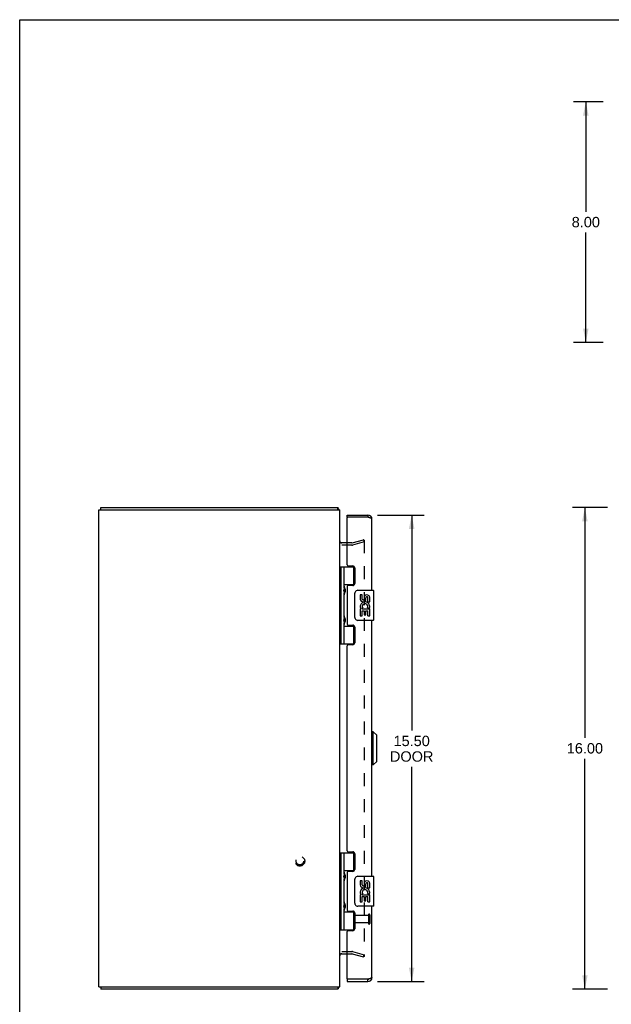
# Model space of a CAD drawing. Header units: inches. Extents: x 0 to 78.2, y 0 to 50.6.
# Tile 2 of 4: x 0 to 19.7, y 17.9 to 50.6. Entities that reach past the tile are written whole.
import ezdxf

# ---------------------------------------------------------------- set-up
doc = ezdxf.new("R2010")
doc.units = ezdxf.units.IN
doc.header["$LTSCALE"] = 4.298851
doc.header["$MEASUREMENT"] = 0
doc.linetypes.add('HIDDEN', pattern=[0.2, 0.1, -0.1])
doc.layers.get('0').update_dxf_attribs({"linetype": 'CONTINUOUS'})
for name, color, linetype in [('DEFAULT_2', 8, 'HIDDEN'), ('DIMENSIONS', 7, 'CONTINUOUS'), ('DOOR_ASSEMBLY', 7, 'CONTINUOUS')]:
    doc.layers.add(name, color=color, linetype=linetype)
doc.styles.get("Standard").update_dxf_attribs({"font": 'arial.ttf'})
doc.dimstyles.new('DIMSTYLE_1', dxfattribs={"dimtxt": 0.344828, "dimasz": 0.45977, "dimexe": 0.09, "dimexo": 0.07, "dimgap": 0.0375, "dimtad": 0, "dimtih": 1, "dimtoh": 1, "dimzin": 4, "dimdsep": 46, "dimtxsty": 'Standard', "dimblk": '_FILLED', "dimblk1": '_FILLED', "dimblk2": '_FILLED', "dimcen": 0.09, "dimazin": 1, "dimtfac": 1, "dimtdec": 3, "dimtofl": 0, "dimtmove": 0, "dimatfit": 3, "dimldrblk": '_FILLED', "dimfxl": 0, "dimtolj": 1, "dimtzin": 4, "dimarcsym": 0})

# ---------------------------------------------------------------- blocks, each defined once
blk = doc.blocks.new('_FILLED')
at = {"color": 0, "linetype": 'ByBlock'}
blk.add_solid([(0, 0), (-1, 0.2), (-1, -0.2)], dxfattribs=at)
blk = doc.blocks.new('*D2')
at = {"layer": 'DIMENSIONS', "color": 2, "linetype": 'Continuous'}
for p, q in [((19.535, 34.367), (18.368, 34.367)), ((18.782, 34.367), (18.782, 26.711)), ((18.782, 18.367), (18.782, 26.022)), ((19.535, 18.367), (18.368, 18.367))]:
    blk.add_line(p, q, dxfattribs=at)
at = {"layer": 'DIMENSIONS', "color": 2, "linetype": 'Continuous', "xscale": 0.4597701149, "yscale": 0.4597701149, "zscale": 0.4597701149}
for p, rotation in [((18.782, 34.367), 90), ((18.782, 18.367), 270)]:
    blk.add_blockref('_FILLED', p, dxfattribs=dict(at, rotation=rotation))
at = {"layer": 'DIMENSIONS', "color": 2, "linetype": 'Continuous', "insert": (18.782, 26.539), "char_height": 0.3448, "width": 1.20497, "attachment_point": 2, "line_spacing_factor": 0.9}
blk.add_mtext('16.00', dxfattribs=at)
blk = doc.blocks.new('*D3')
at = {"layer": 'DIMENSIONS', "color": 2, "linetype": 'Continuous'}
for p, q in [((19.392, 47.85), (18.399, 47.85)), ((18.813, 47.85), (18.813, 44.194)), ((18.813, 39.85), (18.813, 43.505)), ((19.392, 39.85), (18.399, 39.85))]:
    blk.add_line(p, q, dxfattribs=at)
at = {"layer": 'DIMENSIONS', "color": 2, "linetype": 'Continuous', "xscale": 0.4597701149, "yscale": 0.4597701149, "zscale": 0.4597701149}
for p, rotation in [((18.813, 47.85), 90), ((18.813, 39.85), 270)]:
    blk.add_blockref('_FILLED', p, dxfattribs=dict(at, rotation=rotation))
at = {"layer": 'DIMENSIONS', "color": 2, "linetype": 'Continuous', "insert": (18.813, 44.022), "char_height": 0.3448, "width": 0.93706, "attachment_point": 2, "line_spacing_factor": 0.9}
blk.add_mtext('8.00', dxfattribs=at)
blk = doc.blocks.new('*D4')
at = {"layer": 'DIMENSIONS', "color": 2, "linetype": 'Continuous'}
for p, q in [((11.894, 34.117), (13.44, 34.117)), ((13.026, 34.117), (13.026, 26.956)), ((13.026, 18.617), (13.026, 25.749)), ((11.894, 18.617), (13.44, 18.617))]:
    blk.add_line(p, q, dxfattribs=at)
at = {"layer": 'DIMENSIONS', "color": 2, "linetype": 'Continuous', "xscale": 0.4597701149, "yscale": 0.4597701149, "zscale": 0.4597701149}
for p, rotation in [((13.026, 34.117), 90), ((13.026, 18.617), 270)]:
    blk.add_blockref('_FILLED', p, dxfattribs=dict(at, rotation=rotation))
at = {"layer": 'DIMENSIONS', "color": 2, "linetype": 'Continuous', "insert": (13.026, 26.784), "char_height": 0.3448, "width": 1.4434, "attachment_point": 2, "line_spacing_factor": 0.9}
blk.add_mtext('15.50\\PDOOR', dxfattribs=at)

msp = doc.modelspace()

# ---------------------------------------------------------------- linework, layer by layer
at = {"color": 7, "linetype": 'Continuous'}
for p, q in [((0, 0), (0, 50.575)), ((0, 50.575), (78.161, 50.575)), ((2.697, 34.292), (2.697, 34.367)), ((10.571, 34.292), (10.571, 34.367)), ((10.592, 34.323), (10.571, 34.302)), ((2.697, 18.442), (2.697, 18.367)), ((10.571, 18.442), (10.571, 18.367)), ((10.592, 18.41), (10.571, 18.431))]:
    msp.add_line(p, q, dxfattribs=at)
at = {"color": 3, "linetype": 'Continuous'}
for p, q in [((2.697, 34.367), (10.571, 34.367)), ((10.583, 34.344), (10.581, 34.35)), ((2.634, 18.442), (2.634, 34.292)), ((2.634, 34.292), (10.634, 34.292)), ((10.634, 18.442), (10.634, 34.292)), ((10.645, 33.209), (10.643, 33.207)), ((10.882, 33.192), (10.65, 33.192)), ((10.645, 19.524), (10.643, 19.527)), ((10.65, 19.542), (10.882, 19.542)), ((2.634, 18.442), (10.634, 18.442)), ((10.571, 18.367), (2.697, 18.367))]:
    msp.add_line(p, q, dxfattribs=at)
for points in [[(10.581, 34.35), (10.581, 34.352), (10.58, 34.354), (10.58, 34.356), (10.579, 34.358), (10.579, 34.359), (10.578, 34.361), (10.577, 34.362), (10.577, 34.363), (10.576, 34.364), (10.576, 34.365), (10.575, 34.365), (10.574, 34.366), (10.574, 34.366), (10.573, 34.366), (10.572, 34.367), (10.571, 34.367)], [(10.592, 34.323), (10.591, 34.325), (10.591, 34.326), (10.59, 34.327), (10.589, 34.329), (10.588, 34.331), (10.587, 34.333), (10.586, 34.335), (10.585, 34.337), (10.585, 34.339), (10.584, 34.342), (10.583, 34.344)], [(10.643, 33.207), (10.64, 33.209), (10.639, 33.21), (10.638, 33.211), (10.637, 33.212), (10.637, 33.214), (10.636, 33.215), (10.635, 33.216), (10.635, 33.217), (10.634, 33.218), (10.634, 33.219), (10.634, 33.22)], [(10.65, 33.192), (10.65, 33.192), (10.65, 33.193), (10.65, 33.194), (10.65, 33.195), (10.65, 33.197), (10.649, 33.198), (10.649, 33.199), (10.648, 33.2), (10.648, 33.202), (10.647, 33.203), (10.646, 33.204), (10.645, 33.205), (10.644, 33.206), (10.643, 33.207)], [(10.65, 33.218), (10.65, 33.217), (10.65, 33.217), (10.65, 33.217), (10.65, 33.216), (10.65, 33.216), (10.649, 33.215), (10.649, 33.214), (10.649, 33.214), (10.648, 33.213), (10.647, 33.212), (10.647, 33.211), (10.646, 33.21), (10.645, 33.209)], [(10.64, 19.524), (10.639, 19.523), (10.638, 19.522), (10.637, 19.521), (10.637, 19.52), (10.636, 19.519), (10.635, 19.518), (10.635, 19.517), (10.634, 19.516), (10.634, 19.515), (10.634, 19.514)], [(10.65, 19.542), (10.65, 19.541), (10.65, 19.54), (10.65, 19.539), (10.65, 19.538), (10.65, 19.537), (10.649, 19.535), (10.649, 19.534), (10.648, 19.533), (10.648, 19.532), (10.647, 19.53), (10.646, 19.529), (10.645, 19.528), (10.644, 19.527), (10.643, 19.526), (10.64, 19.524)], [(10.65, 19.515), (10.65, 19.516), (10.65, 19.516), (10.65, 19.517), (10.65, 19.517), (10.65, 19.518), (10.649, 19.518), (10.649, 19.519), (10.649, 19.52), (10.648, 19.52), (10.647, 19.521), (10.647, 19.522), (10.646, 19.523), (10.645, 19.524)], [(10.582, 18.385), (10.581, 18.383), (10.581, 18.381), (10.58, 18.379), (10.58, 18.377), (10.579, 18.376), (10.579, 18.374), (10.578, 18.373), (10.577, 18.371), (10.577, 18.37), (10.576, 18.369), (10.576, 18.369), (10.575, 18.368), (10.574, 18.368), (10.574, 18.367), (10.573, 18.367), (10.572, 18.367), (10.571, 18.367)], [(10.592, 18.41), (10.591, 18.409), (10.591, 18.407), (10.59, 18.406), (10.589, 18.404), (10.588, 18.402), (10.587, 18.4), (10.586, 18.398), (10.585, 18.396), (10.585, 18.394), (10.584, 18.392), (10.583, 18.389), (10.582, 18.385)]]:
    msp.add_lwpolyline(points, dxfattribs=at)
for centre, radius, start, end in [((10.489, 34.222), 0.145, 28.8736, 44.6014), ((10.704, 33.262), 0.07, 180, 270), ((10.704, 19.472), 0.07, 90, 180), ((10.489, 18.512), 0.145, 315.3986, 331.1264)]:
    msp.add_arc(centre, radius, start, end, dxfattribs=at)
at = {"layer": 'DEFAULT_2', "color": 8, "linetype": 'HIDDEN'}
for p, q in [((11.033, 33.117), (10.704, 33.117)), ((11.033, 33.192), (10.882, 33.192)), ((11.043, 33.193), (11.427, 33.296)), ((11.447, 33.224), (11.062, 33.121)), ((11.427, 33.296), (11.447, 33.224)), ((11.447, 33.275), (11.447, 19.458)), ((10.704, 19.617), (11.033, 19.617)), ((10.882, 19.542), (11.033, 19.542)), ((11.043, 19.54), (11.427, 19.437)), ((11.062, 19.613), (11.447, 19.51)), ((11.427, 19.437), (11.447, 19.51))]:
    msp.add_line(p, q, dxfattribs=at)
for points in [[(11.432, 33.29), (11.431, 33.29), (11.43, 33.29), (11.429, 33.29)], [(11.436, 33.29), (11.435, 33.29), (11.434, 33.29), (11.433, 33.29), (11.432, 33.29)], [(11.436, 33.29), (11.438, 33.289), (11.439, 33.289), (11.44, 33.288), (11.441, 33.287), (11.442, 33.286), (11.443, 33.285), (11.444, 33.284), (11.445, 33.283), (11.445, 33.282), (11.446, 33.281), (11.446, 33.28), (11.446, 33.278), (11.447, 33.277), (11.447, 33.275)], [(11.432, 19.443), (11.431, 19.443), (11.43, 19.443), (11.429, 19.443)], [(11.447, 19.458), (11.447, 19.456), (11.446, 19.455), (11.446, 19.454), (11.446, 19.452), (11.445, 19.451), (11.445, 19.45), (11.444, 19.449), (11.443, 19.448), (11.442, 19.447), (11.441, 19.446), (11.44, 19.445), (11.439, 19.444), (11.438, 19.444), (11.436, 19.443), (11.435, 19.443), (11.434, 19.443), (11.433, 19.443), (11.432, 19.443)]]:
    msp.add_lwpolyline(points, dxfattribs=at)
for radius in [0.164, 0.124]:
    msp.add_circle((9.309, 22.617), radius, dxfattribs=at)
for centre, radius, start, end in [((11.033, 33.232), 0.04, 270, 285), ((11.033, 33.232), 0.115, 270, 285), ((11.033, 19.502), 0.115, 75, 90), ((11.033, 19.502), 0.04, 75, 90)]:
    msp.add_arc(centre, radius, start, end, dxfattribs=at)
at = {"layer": 'DOOR_ASSEMBLY', "color": 7, "linetype": 'Continuous'}
for p, q in [((10.882, 34.042), (10.882, 34.117)), ((10.897, 34.042), (10.882, 34.042)), ((11.572, 34.117), (11.572, 34.042)), ((10.639, 29.837), (10.639, 32.396)), ((10.639, 32.396), (11.123, 32.396)), ((10.679, 29.837), (10.679, 32.396)), ((10.777, 31.699), (10.777, 32.396)), ((11.092, 32.396), (11.092, 31.806)), ((10.634, 31.738), (10.639, 31.739)), ((10.777, 31.806), (11.124, 31.806)), ((11.066, 31.797), (11.066, 31.774)), ((11.066, 31.797), (11.117, 31.797)), ((10.634, 31.48), (10.639, 31.479)), ((10.777, 30.715), (10.777, 31.518)), ((10.789, 31.509), (10.787, 31.506)), ((10.789, 31.706), (10.791, 31.703)), ((10.79, 31.513), (10.789, 31.509)), ((10.791, 31.516), (10.79, 31.513)), ((10.791, 31.703), (10.792, 31.699)), ((10.793, 31.52), (10.791, 31.516)), ((10.792, 31.699), (10.794, 31.695)), ((10.793, 31.679), (10.793, 31.68)), ((10.793, 31.679), (10.793, 31.539)), ((10.793, 31.538), (10.793, 31.539)), ((10.793, 31.538), (10.793, 31.538)), ((10.795, 31.526), (10.793, 31.52)), ((10.794, 31.695), (10.799, 31.681)), ((10.798, 31.534), (10.795, 31.526)), ((10.801, 31.54), (10.798, 31.534)), ((10.799, 31.681), (10.801, 31.677)), ((10.801, 31.677), (10.803, 31.673)), ((10.803, 31.544), (10.801, 31.54)), ((10.804, 31.549), (10.803, 31.544)), ((11.142, 30.717), (11.142, 31.517)), ((11.242, 31.617), (11.752, 31.617)), ((11.318, 31.462), (11.318, 31.326)), ((11.38, 31.462), (11.318, 31.462)), ((11.38, 31.326), (11.38, 31.462)), ((11.767, 30.632), (11.767, 31.602)), ((11.446, 31.389), (11.446, 31.32)), ((11.506, 31.326), (11.506, 31.368)), ((11.569, 31.232), (11.569, 31.368)), ((11.569, 31.232), (11.63, 31.232)), ((11.63, 31.232), (11.63, 31.389)), ((11.63, 31.048), (11.63, 31.101)), ((10.634, 30.754), (10.639, 30.754)), ((11.318, 31.001), (11.318, 30.771)), ((11.336, 31.001), (11.318, 31.001)), ((11.318, 30.771), (11.38, 30.771)), ((11.37, 31.001), (11.398, 31.02)), ((11.37, 31.001), (11.63, 31.001)), ((11.38, 30.771), (11.38, 30.938)), ((11.38, 30.938), (11.446, 30.938)), ((11.446, 30.938), (11.446, 30.802)), ((11.446, 30.802), (11.506, 30.802)), ((11.506, 30.802), (11.506, 30.938)), ((11.506, 30.938), (11.569, 30.938)), ((11.561, 31.037), (11.619, 31.012)), ((11.569, 30.771), (11.569, 30.938)), ((11.569, 30.771), (11.63, 30.771)), ((11.63, 30.771), (11.63, 31.001)), ((10.634, 30.495), (10.639, 30.494)), ((10.777, 29.837), (10.777, 30.534)), ((10.777, 30.428), (11.124, 30.428)), ((10.789, 30.525), (10.787, 30.522)), ((10.789, 30.722), (10.791, 30.719)), ((10.79, 30.529), (10.789, 30.525)), ((10.791, 30.532), (10.79, 30.529)), ((10.791, 30.719), (10.792, 30.715)), ((10.793, 30.536), (10.791, 30.532)), ((10.792, 30.715), (10.794, 30.711)), ((10.793, 30.695), (10.793, 30.696)), ((10.793, 30.695), (10.793, 30.555)), ((10.793, 30.555), (10.793, 30.554)), ((10.793, 30.554), (10.793, 30.553)), ((10.795, 30.542), (10.793, 30.536)), ((10.794, 30.711), (10.799, 30.697)), ((10.798, 30.55), (10.795, 30.542)), ((10.801, 30.556), (10.798, 30.55)), ((10.799, 30.697), (10.801, 30.693)), ((10.801, 30.693), (10.803, 30.689)), ((10.803, 30.56), (10.801, 30.556)), ((10.804, 30.564), (10.803, 30.56)), ((11.066, 30.459), (11.066, 30.437)), ((11.117, 30.437), (11.066, 30.437)), ((11.092, 30.428), (11.092, 29.837)), ((11.752, 30.617), (11.242, 30.617)), ((10.639, 29.837), (11.123, 29.837)), ((11.747, 26.917), (11.707, 26.917)), ((11.865, 26.799), (11.747, 26.917)), ((11.747, 25.815), (11.747, 26.917)), ((11.865, 25.933), (11.865, 26.799)), ((11.865, 25.933), (11.747, 25.815)), ((11.747, 25.815), (11.707, 25.815)), ((10.639, 22.896), (11.123, 22.896)), ((10.639, 20.337), (10.639, 22.896)), ((10.679, 20.337), (10.679, 22.896)), ((10.777, 22.199), (10.777, 22.896)), ((11.092, 22.896), (11.092, 22.306)), ((10.777, 22.306), (11.124, 22.306)), ((11.066, 22.297), (11.117, 22.297)), ((11.066, 22.297), (11.066, 22.274)), ((10.634, 22.238), (10.639, 22.239)), ((10.634, 21.98), (10.639, 21.979)), ((10.777, 21.215), (10.777, 22.018)), ((10.789, 22.009), (10.787, 22.006)), ((10.789, 22.206), (10.791, 22.203)), ((10.79, 22.013), (10.789, 22.009)), ((10.791, 22.016), (10.79, 22.013)), ((10.791, 22.203), (10.792, 22.199)), ((10.793, 22.02), (10.791, 22.016)), ((10.792, 22.199), (10.794, 22.195)), ((10.793, 22.18), (10.793, 22.179)), ((10.793, 22.179), (10.793, 22.039)), ((10.793, 22.039), (10.793, 22.038)), ((10.793, 22.038), (10.793, 22.038)), ((10.795, 22.026), (10.793, 22.02)), ((10.794, 22.195), (10.8, 22.179)), ((10.798, 22.034), (10.795, 22.026)), ((10.801, 22.04), (10.798, 22.034)), ((10.8, 22.179), (10.802, 22.175)), ((10.803, 22.044), (10.801, 22.04)), ((10.804, 22.049), (10.803, 22.044)), ((11.142, 21.217), (11.142, 22.017)), ((11.242, 22.117), (11.752, 22.117)), ((11.38, 21.962), (11.318, 21.962)), ((11.318, 21.962), (11.318, 21.826)), ((11.38, 21.826), (11.38, 21.962)), ((11.767, 21.132), (11.767, 22.102)), ((11.446, 21.889), (11.446, 21.82)), ((11.506, 21.826), (11.506, 21.868)), ((11.569, 21.732), (11.569, 21.868)), ((11.569, 21.732), (11.63, 21.732)), ((11.63, 21.732), (11.63, 21.889)), ((11.63, 21.548), (11.63, 21.601)), ((11.336, 21.501), (11.318, 21.501)), ((11.318, 21.501), (11.318, 21.271)), ((11.318, 21.271), (11.38, 21.271)), ((11.37, 21.501), (11.398, 21.52)), ((11.37, 21.501), (11.63, 21.501)), ((11.38, 21.438), (11.446, 21.438)), ((11.38, 21.271), (11.38, 21.438)), ((11.446, 21.438), (11.446, 21.302)), ((11.446, 21.302), (11.506, 21.302)), ((11.506, 21.438), (11.569, 21.438)), ((11.506, 21.302), (11.506, 21.438)), ((11.561, 21.537), (11.619, 21.512)), ((11.569, 21.271), (11.569, 21.438)), ((11.569, 21.271), (11.63, 21.271)), ((11.63, 21.271), (11.63, 21.501)), ((10.634, 21.254), (10.639, 21.254)), ((10.634, 20.995), (10.639, 20.994)), ((10.777, 20.337), (10.777, 21.034)), ((10.789, 21.025), (10.787, 21.022)), ((10.789, 21.222), (10.791, 21.219)), ((10.79, 21.029), (10.789, 21.025)), ((10.791, 21.032), (10.79, 21.029)), ((10.791, 21.219), (10.792, 21.215)), ((10.793, 21.036), (10.791, 21.032)), ((10.792, 21.215), (10.794, 21.211)), ((10.793, 21.196), (10.793, 21.195)), ((10.793, 21.195), (10.793, 21.055)), ((10.793, 21.055), (10.793, 21.054)), ((10.793, 21.053), (10.793, 21.054)), ((10.795, 21.042), (10.793, 21.036)), ((10.794, 21.211), (10.8, 21.195)), ((10.798, 21.05), (10.795, 21.042)), ((10.801, 21.056), (10.798, 21.05)), ((10.8, 21.195), (10.802, 21.191)), ((10.803, 21.06), (10.801, 21.056)), ((10.804, 21.064), (10.803, 21.06)), ((11.066, 20.959), (11.066, 20.937)), ((11.752, 21.117), (11.242, 21.117)), ((10.777, 20.928), (11.124, 20.928)), ((11.117, 20.937), (11.066, 20.937)), ((11.092, 20.928), (11.092, 20.337)), ((10.639, 20.337), (11.123, 20.337)), ((10.882, 18.692), (10.897, 18.692)), ((10.882, 18.692), (10.882, 18.617)), ((11.572, 18.617), (11.572, 18.692))]:
    msp.add_line(p, q, dxfattribs=at)
at = {"layer": 'DOOR_ASSEMBLY', "color": 3, "linetype": 'Continuous'}
for p, q in [((10.882, 34.117), (11.572, 34.117)), ((10.882, 32.458), (10.882, 34.027)), ((11.572, 34.042), (10.897, 34.042)), ((11.707, 31.617), (11.707, 33.982)), ((10.913, 32.427), (11.069, 32.427)), ((11.132, 32.364), (11.132, 31.837)), ((10.882, 31.743), (10.882, 30.49)), ((11.069, 31.774), (10.913, 31.774)), ((10.913, 30.459), (11.069, 30.459)), ((11.707, 22.117), (11.707, 30.617)), ((11.132, 30.396), (11.132, 29.869)), ((10.882, 22.958), (10.882, 29.775)), ((11.069, 29.806), (10.913, 29.806)), ((10.913, 22.927), (11.069, 22.927)), ((11.132, 22.864), (11.132, 22.337)), ((11.069, 22.274), (10.913, 22.274)), ((10.882, 22.243), (10.882, 20.99)), ((10.913, 20.959), (11.069, 20.959)), ((11.707, 18.752), (11.707, 21.117)), ((11.132, 20.896), (11.132, 20.369)), ((11.069, 20.306), (10.913, 20.306)), ((10.882, 18.707), (10.882, 20.275)), ((11.572, 18.692), (10.897, 18.692)), ((11.586, 18.696), (11.572, 18.692)), ((10.882, 18.617), (11.572, 18.617))]:
    msp.add_line(p, q, dxfattribs=at)
at = {"layer": 'DOOR_ASSEMBLY', "color": 8, "linetype": 'HIDDEN'}
for p, q in [((11.589, 20.816), (11.142, 20.816)), ((11.589, 20.834), (11.589, 20.55)), ((11.632, 20.834), (11.632, 20.55)), ((11.589, 20.568), (11.142, 20.568))]:
    msp.add_line(p, q, dxfattribs=at)
at = {"layer": 'DOOR_ASSEMBLY', "color": 3, "linetype": 'Continuous'}
for points in [[(11.707, 33.982), (11.707, 33.984), (11.706, 33.986), (11.706, 33.988), (11.704, 33.99), (11.703, 33.992), (11.701, 33.994), (11.698, 33.996), (11.696, 33.998), (11.693, 34), (11.689, 34.002), (11.685, 34.004), (11.681, 34.006), (11.677, 34.008), (11.673, 34.01), (11.668, 34.012), (11.663, 34.014), (11.657, 34.016), (11.652, 34.018), (11.646, 34.02), (11.64, 34.022), (11.634, 34.024), (11.627, 34.026), (11.621, 34.028), (11.614, 34.03), (11.607, 34.032), (11.6, 34.034), (11.593, 34.036), (11.586, 34.038), (11.572, 34.042)], [(11.707, 18.752), (11.707, 18.75), (11.706, 18.748), (11.706, 18.746), (11.704, 18.744), (11.703, 18.742), (11.701, 18.74), (11.698, 18.738), (11.696, 18.736), (11.693, 18.734), (11.689, 18.732), (11.685, 18.73), (11.681, 18.728), (11.677, 18.726), (11.673, 18.724), (11.668, 18.722), (11.663, 18.72), (11.657, 18.718), (11.652, 18.716), (11.646, 18.714), (11.64, 18.712), (11.634, 18.71), (11.627, 18.708), (11.621, 18.706), (11.614, 18.704), (11.607, 18.702), (11.6, 18.7), (11.593, 18.698), (11.586, 18.696)]]:
    msp.add_lwpolyline(points, dxfattribs=at)
at = {"layer": 'DOOR_ASSEMBLY', "color": 7, "linetype": 'Continuous'}
for points in [[(10.777, 31.754), (10.777, 31.753), (10.777, 31.753), (10.777, 31.752), (10.777, 31.751), (10.777, 31.75), (10.777, 31.749), (10.778, 31.748), (10.778, 31.747), (10.778, 31.745), (10.778, 31.744), (10.778, 31.743), (10.778, 31.742), (10.778, 31.741), (10.779, 31.74), (10.779, 31.739), (10.779, 31.737), (10.78, 31.736), (10.78, 31.735), (10.78, 31.734), (10.78, 31.732), (10.781, 31.731), (10.781, 31.73), (10.782, 31.728), (10.782, 31.727), (10.782, 31.726), (10.783, 31.724), (10.783, 31.723), (10.784, 31.721), (10.784, 31.72), (10.785, 31.718), (10.785, 31.717), (10.786, 31.715), (10.787, 31.713), (10.787, 31.712), (10.788, 31.71), (10.789, 31.706)], [(10.787, 31.506), (10.787, 31.504), (10.786, 31.503), (10.785, 31.501), (10.785, 31.499), (10.784, 31.498), (10.784, 31.496), (10.783, 31.495), (10.783, 31.493), (10.782, 31.492), (10.782, 31.49), (10.782, 31.489), (10.781, 31.488), (10.781, 31.486), (10.78, 31.485), (10.78, 31.484), (10.78, 31.482), (10.78, 31.481), (10.779, 31.48), (10.779, 31.479), (10.779, 31.478), (10.778, 31.476), (10.778, 31.475), (10.778, 31.474), (10.778, 31.473), (10.778, 31.472), (10.778, 31.471), (10.778, 31.47), (10.777, 31.469), (10.777, 31.468), (10.777, 31.467), (10.777, 31.466), (10.777, 31.465), (10.777, 31.464), (10.777, 31.463)], [(10.803, 31.673), (10.804, 31.669), (10.805, 31.667), (10.806, 31.665), (10.807, 31.663), (10.807, 31.661), (10.808, 31.659), (10.809, 31.657), (10.81, 31.655), (10.81, 31.653), (10.811, 31.651), (10.811, 31.649), (10.812, 31.647), (10.813, 31.645), (10.813, 31.644), (10.814, 31.642), (10.814, 31.64), (10.814, 31.639), (10.815, 31.637), (10.815, 31.636), (10.816, 31.634), (10.816, 31.633), (10.816, 31.631), (10.817, 31.63), (10.817, 31.628), (10.817, 31.627), (10.817, 31.625), (10.817, 31.624), (10.818, 31.623), (10.818, 31.621), (10.818, 31.62), (10.818, 31.619), (10.818, 31.618), (10.818, 31.616), (10.818, 31.615), (10.819, 31.614), (10.819, 31.612), (10.819, 31.611), (10.819, 31.61), (10.819, 31.609), (10.819, 31.607), (10.819, 31.606), (10.819, 31.605), (10.819, 31.604), (10.818, 31.602), (10.818, 31.601), (10.818, 31.6), (10.818, 31.599), (10.818, 31.597), (10.818, 31.596), (10.818, 31.595), (10.817, 31.593), (10.817, 31.592), (10.817, 31.591), (10.817, 31.589), (10.817, 31.588), (10.816, 31.586), (10.816, 31.585), (10.816, 31.583), (10.815, 31.582), (10.815, 31.58), (10.814, 31.579), (10.814, 31.577), (10.814, 31.575), (10.813, 31.574), (10.813, 31.572), (10.812, 31.57), (10.811, 31.568), (10.811, 31.567), (10.81, 31.565), (10.81, 31.563), (10.809, 31.561), (10.808, 31.559), (10.807, 31.557), (10.807, 31.555), (10.806, 31.553), (10.805, 31.551), (10.804, 31.549)], [(11.142, 31.517), (11.143, 31.523), (11.143, 31.529), (11.144, 31.535), (11.145, 31.541), (11.147, 31.547), (11.149, 31.553)], [(10.777, 30.77), (10.777, 30.769), (10.777, 30.768), (10.777, 30.767), (10.777, 30.766), (10.777, 30.765), (10.777, 30.764), (10.778, 30.763), (10.778, 30.762), (10.778, 30.761), (10.778, 30.76), (10.778, 30.759), (10.778, 30.758), (10.778, 30.757), (10.779, 30.756), (10.779, 30.754), (10.779, 30.753), (10.78, 30.752), (10.78, 30.751), (10.78, 30.749), (10.78, 30.748), (10.781, 30.747), (10.781, 30.746), (10.782, 30.744), (10.782, 30.743), (10.782, 30.741), (10.783, 30.74), (10.783, 30.738), (10.784, 30.737), (10.784, 30.735), (10.785, 30.734), (10.785, 30.732), (10.786, 30.731), (10.787, 30.729), (10.787, 30.727), (10.788, 30.726), (10.789, 30.722)], [(10.787, 30.522), (10.787, 30.52), (10.786, 30.518), (10.785, 30.517), (10.785, 30.515), (10.784, 30.514), (10.784, 30.512), (10.783, 30.511), (10.783, 30.509), (10.782, 30.508), (10.782, 30.506), (10.782, 30.505), (10.781, 30.503), (10.781, 30.502), (10.78, 30.501), (10.78, 30.499), (10.78, 30.498), (10.78, 30.497), (10.779, 30.496), (10.779, 30.495), (10.779, 30.493), (10.778, 30.492), (10.778, 30.491), (10.778, 30.49), (10.778, 30.489), (10.778, 30.488), (10.778, 30.487), (10.778, 30.486), (10.777, 30.485), (10.777, 30.484), (10.777, 30.483), (10.777, 30.482), (10.777, 30.481), (10.777, 30.48), (10.777, 30.479)], [(10.803, 30.689), (10.804, 30.685), (10.805, 30.683), (10.806, 30.68), (10.807, 30.678), (10.807, 30.676), (10.808, 30.674), (10.809, 30.672), (10.81, 30.67), (10.81, 30.668), (10.811, 30.667), (10.811, 30.665), (10.812, 30.663), (10.813, 30.661), (10.813, 30.659), (10.814, 30.658), (10.814, 30.656), (10.814, 30.655), (10.815, 30.653), (10.815, 30.651), (10.816, 30.65), (10.816, 30.648), (10.816, 30.647), (10.817, 30.645), (10.817, 30.644), (10.817, 30.643), (10.817, 30.641), (10.817, 30.64), (10.818, 30.639), (10.818, 30.637), (10.818, 30.636), (10.818, 30.635), (10.818, 30.633), (10.818, 30.632), (10.818, 30.631), (10.819, 30.629), (10.819, 30.628), (10.819, 30.627), (10.819, 30.626), (10.819, 30.624), (10.819, 30.623), (10.819, 30.622), (10.819, 30.621), (10.819, 30.619), (10.818, 30.618), (10.818, 30.617), (10.818, 30.616), (10.818, 30.614), (10.818, 30.613), (10.818, 30.612), (10.818, 30.61), (10.817, 30.609), (10.817, 30.608), (10.817, 30.606), (10.817, 30.605), (10.817, 30.604), (10.816, 30.602), (10.816, 30.601), (10.816, 30.599), (10.815, 30.598), (10.815, 30.596), (10.814, 30.594), (10.814, 30.593), (10.814, 30.591), (10.813, 30.589), (10.813, 30.588), (10.812, 30.586), (10.811, 30.584), (10.811, 30.582), (10.81, 30.58), (10.81, 30.579), (10.809, 30.577), (10.808, 30.575), (10.807, 30.573), (10.807, 30.571), (10.806, 30.569), (10.805, 30.566), (10.804, 30.564)], [(11.149, 30.68), (11.147, 30.686), (11.145, 30.692), (11.144, 30.698), (11.143, 30.704), (11.143, 30.71), (11.142, 30.717)], [(10.777, 22.254), (10.777, 22.253), (10.777, 22.253), (10.777, 22.252), (10.777, 22.251), (10.777, 22.25), (10.777, 22.249), (10.778, 22.248), (10.778, 22.247), (10.778, 22.245), (10.778, 22.244), (10.778, 22.243), (10.778, 22.242), (10.778, 22.241), (10.779, 22.24), (10.779, 22.239), (10.779, 22.237), (10.78, 22.236), (10.78, 22.235), (10.78, 22.234), (10.78, 22.232), (10.781, 22.231), (10.781, 22.23), (10.782, 22.228), (10.782, 22.227), (10.782, 22.226), (10.783, 22.224), (10.783, 22.223), (10.784, 22.221), (10.784, 22.22), (10.785, 22.218), (10.785, 22.217), (10.786, 22.215), (10.787, 22.213), (10.787, 22.212), (10.788, 22.21), (10.789, 22.206)], [(10.787, 22.006), (10.787, 22.004), (10.786, 22.003), (10.785, 22.001), (10.785, 21.999), (10.784, 21.998), (10.784, 21.996), (10.783, 21.995), (10.783, 21.993), (10.782, 21.992), (10.782, 21.99), (10.782, 21.989), (10.781, 21.988), (10.781, 21.986), (10.78, 21.985), (10.78, 21.984), (10.78, 21.982), (10.78, 21.981), (10.779, 21.98), (10.779, 21.979), (10.779, 21.978), (10.778, 21.976), (10.778, 21.975), (10.778, 21.974), (10.778, 21.973), (10.778, 21.972), (10.778, 21.971), (10.778, 21.97), (10.777, 21.969), (10.777, 21.968), (10.777, 21.967), (10.777, 21.966), (10.777, 21.965), (10.777, 21.964), (10.777, 21.963)], [(10.802, 22.175), (10.803, 22.171), (10.804, 22.169), (10.805, 22.167), (10.806, 22.165), (10.807, 22.163), (10.807, 22.161), (10.808, 22.159), (10.809, 22.157), (10.81, 22.155), (10.81, 22.153), (10.811, 22.151), (10.811, 22.149), (10.812, 22.147), (10.813, 22.145), (10.813, 22.144), (10.814, 22.142), (10.814, 22.14), (10.814, 22.139), (10.815, 22.137), (10.815, 22.136), (10.816, 22.134), (10.816, 22.133), (10.816, 22.131), (10.817, 22.13), (10.817, 22.128), (10.817, 22.127), (10.817, 22.125), (10.817, 22.124), (10.818, 22.123), (10.818, 22.121), (10.818, 22.12), (10.818, 22.119), (10.818, 22.118), (10.818, 22.116), (10.818, 22.115), (10.819, 22.114), (10.819, 22.112), (10.819, 22.111), (10.819, 22.11), (10.819, 22.109), (10.819, 22.107), (10.819, 22.106), (10.819, 22.105), (10.819, 22.104), (10.818, 22.102), (10.818, 22.101), (10.818, 22.1), (10.818, 22.099), (10.818, 22.097), (10.818, 22.096), (10.818, 22.095), (10.817, 22.093), (10.817, 22.092), (10.817, 22.091), (10.817, 22.089), (10.817, 22.088), (10.816, 22.086), (10.816, 22.085), (10.816, 22.083), (10.815, 22.082), (10.815, 22.08), (10.814, 22.079), (10.814, 22.077), (10.814, 22.075), (10.813, 22.074), (10.813, 22.072), (10.812, 22.07), (10.811, 22.068), (10.811, 22.067), (10.81, 22.065), (10.81, 22.063), (10.809, 22.061), (10.808, 22.059), (10.807, 22.057), (10.807, 22.055), (10.806, 22.053), (10.805, 22.051), (10.804, 22.049)], [(11.142, 22.017), (11.143, 22.023), (11.143, 22.029), (11.144, 22.035), (11.145, 22.041), (11.147, 22.047), (11.149, 22.053)], [(10.777, 21.27), (10.777, 21.269), (10.777, 21.268), (10.777, 21.267), (10.777, 21.266), (10.777, 21.265), (10.777, 21.264), (10.778, 21.263), (10.778, 21.262), (10.778, 21.261), (10.778, 21.26), (10.778, 21.259), (10.778, 21.258), (10.778, 21.257), (10.779, 21.256), (10.779, 21.254), (10.779, 21.253), (10.78, 21.252), (10.78, 21.251), (10.78, 21.249), (10.78, 21.248), (10.781, 21.247), (10.781, 21.246), (10.782, 21.244), (10.782, 21.243), (10.782, 21.241), (10.783, 21.24), (10.783, 21.238), (10.784, 21.237), (10.784, 21.235), (10.785, 21.234), (10.785, 21.232), (10.786, 21.231), (10.787, 21.229), (10.787, 21.227), (10.788, 21.226), (10.789, 21.222)], [(10.787, 21.022), (10.787, 21.02), (10.786, 21.018), (10.785, 21.017), (10.785, 21.015), (10.784, 21.014), (10.784, 21.012), (10.783, 21.011), (10.783, 21.009), (10.782, 21.008), (10.782, 21.006), (10.782, 21.005), (10.781, 21.003), (10.781, 21.002), (10.78, 21.001), (10.78, 20.999), (10.78, 20.998), (10.78, 20.997), (10.779, 20.996), (10.779, 20.995), (10.779, 20.993), (10.778, 20.992), (10.778, 20.991), (10.778, 20.99), (10.778, 20.989), (10.778, 20.988), (10.778, 20.987), (10.778, 20.986), (10.777, 20.985), (10.777, 20.984), (10.777, 20.983), (10.777, 20.982), (10.777, 20.981), (10.777, 20.98), (10.777, 20.979)], [(10.802, 21.191), (10.803, 21.187), (10.804, 21.185), (10.805, 21.183), (10.806, 21.18), (10.807, 21.178), (10.807, 21.176), (10.808, 21.174), (10.809, 21.172), (10.81, 21.17), (10.81, 21.168), (10.811, 21.167), (10.811, 21.165), (10.812, 21.163), (10.813, 21.161), (10.813, 21.159), (10.814, 21.158), (10.814, 21.156), (10.814, 21.155), (10.815, 21.153), (10.815, 21.151), (10.816, 21.15), (10.816, 21.148), (10.816, 21.147), (10.817, 21.145), (10.817, 21.144), (10.817, 21.143), (10.817, 21.141), (10.817, 21.14), (10.818, 21.139), (10.818, 21.137), (10.818, 21.136), (10.818, 21.135), (10.818, 21.133), (10.818, 21.132), (10.818, 21.131), (10.819, 21.129), (10.819, 21.128), (10.819, 21.127), (10.819, 21.126), (10.819, 21.124), (10.819, 21.123), (10.819, 21.122), (10.819, 21.121), (10.819, 21.119), (10.818, 21.118), (10.818, 21.117), (10.818, 21.116), (10.818, 21.114), (10.818, 21.113), (10.818, 21.112), (10.818, 21.11), (10.817, 21.109), (10.817, 21.108), (10.817, 21.106), (10.817, 21.105), (10.817, 21.104), (10.816, 21.102), (10.816, 21.101), (10.816, 21.099), (10.815, 21.098), (10.815, 21.096), (10.814, 21.094), (10.814, 21.093), (10.814, 21.091), (10.813, 21.089), (10.813, 21.088), (10.812, 21.086), (10.811, 21.084), (10.811, 21.082), (10.81, 21.08), (10.81, 21.079), (10.809, 21.077), (10.808, 21.075), (10.807, 21.073), (10.807, 21.071), (10.806, 21.069), (10.805, 21.066), (10.804, 21.064)], [(11.149, 21.18), (11.147, 21.186), (11.145, 21.192), (11.144, 21.198), (11.143, 21.204), (11.143, 21.21), (11.142, 21.217)]]:
    msp.add_lwpolyline(points, dxfattribs=at)
at = {"layer": 'DOOR_ASSEMBLY', "color": 3, "linetype": 'Continuous'}
for centre, radius, start, end in [((10.897, 34.027), 0.015, 90, 180), ((11.572, 33.982), 0.135, 0, 90), ((10.913, 32.458), 0.031, 180, 270), ((11.069, 32.364), 0.063, 0, 90), ((10.913, 31.743), 0.031, 90, 180), ((11.069, 31.837), 0.063, 270, 360), ((10.913, 30.49), 0.031, 180, 270), ((11.069, 30.396), 0.063, 0, 90), ((10.913, 29.775), 0.031, 90, 180), ((11.069, 29.869), 0.063, 270, 360), ((10.913, 22.958), 0.031, 180, 270), ((11.069, 22.864), 0.063, 0, 90), ((10.913, 22.243), 0.031, 90, 180), ((11.069, 22.337), 0.063, 270, 360), ((10.913, 20.99), 0.031, 180, 270), ((11.069, 20.896), 0.063, 0, 90), ((10.913, 20.275), 0.031, 90, 180), ((11.069, 20.369), 0.063, 270, 360), ((10.897, 18.707), 0.015, 180, 270), ((11.572, 18.752), 0.135, 270, 360)]:
    msp.add_arc(centre, radius, start, end, dxfattribs=at)
at = {"layer": 'DOOR_ASSEMBLY', "color": 7, "linetype": 'Continuous'}
for centre, radius, start, end in [((11.572, 33.982), 0.06, 58.1363, 90), ((10.703, 31.679), 0.09, 0.672, 34.9249), ((10.703, 31.539), 0.09, 325.0751, 359.328), ((11.242, 31.517), 0.1, 90, 158.8004), ((11.538, 31.368), 0.0943, 71.7267, 167.4338), ((11.538, 31.368), 0.0943, 12.5402, 71.701), ((11.752, 31.602), 0.015, 0, 90), ((11.471, 31.074), 0.154, 161.4199, 206.1963), ((11.412, 31.326), 0.0943, 180, 360), ((11.475, 31.075), 0.157, 9.7031, 161.8791), ((11.412, 31.326), 0.0314, 180, 261.2295), ((11.475, 31.075), 0.0943, 336.5966, 215.1122), ((11.411, 31.331), 0.0362, 263.4285, 341.7628), ((11.538, 31.368), 0.0314, 0, 180.0485), ((11.475, 31.075), 0.157, 205.737, 207.8532), ((11.475, 31.075), 0.157, 336.5966, 350.2969), ((10.703, 30.694), 0.09, 0.672, 34.9249), ((10.703, 30.554), 0.09, 325.0751, 359.328), ((11.242, 30.717), 0.1, 201.205, 270), ((11.752, 30.632), 0.015, 270, 360), ((10.703, 22.179), 0.09, 0.672, 34.9249), ((10.703, 22.039), 0.09, 325.0751, 359.328), ((11.242, 22.017), 0.1, 90, 158.8004), ((11.538, 21.868), 0.0943, 71.7267, 167.4338), ((11.538, 21.868), 0.0943, 12.5402, 71.701), ((11.752, 22.102), 0.015, 0, 90), ((11.471, 21.574), 0.154, 161.4199, 206.1963), ((11.412, 21.826), 0.0943, 180, 360), ((11.475, 21.575), 0.157, 9.7031, 161.8791), ((11.412, 21.826), 0.0314, 180, 261.2295), ((11.475, 21.575), 0.0943, 336.5966, 215.1122), ((11.411, 21.831), 0.0362, 263.4285, 341.7628), ((11.538, 21.868), 0.0314, 0, 180.0485), ((11.475, 21.575), 0.157, 205.737, 207.8532), ((11.475, 21.575), 0.157, 336.5966, 350.2969), ((10.703, 21.194), 0.09, 0.672, 34.9249), ((10.703, 21.054), 0.09, 325.0751, 359.328), ((11.242, 21.217), 0.1, 201.205, 270), ((11.752, 21.132), 0.015, 270, 360), ((11.572, 18.752), 0.06, 270, 301.8643)]:
    msp.add_arc(centre, radius, start, end, dxfattribs=at)
at = {"layer": 'DOOR_ASSEMBLY', "color": 8, "linetype": 'HIDDEN'}
for centre, radius, start, end in [((11.142, 20.806), 0.01, 90, 180), ((11.611, 20.834), 0.0215, 0, 180), ((11.142, 20.578), 0.01, 180, 270), ((11.611, 20.55), 0.0215, 180, 360)]:
    msp.add_arc(centre, radius, start, end, dxfattribs=at)
at = {"layer": 'DOOR_ASSEMBLY', "color": 7, "linetype": 'Continuous'}
for centre in [(10.872, 31.609), (10.872, 30.624), (10.872, 22.109), (10.872, 21.124)]:
    msp.add_ellipse(centre, major_axis=(0, 0.188), ratio=0.57735, start_param=1.066602, end_param=2.074991, dxfattribs=at)

# ---------------------------------------------------------------- dimensions: what is measured, and where the dimension line sits
at = {"layer": 'DIMENSIONS', "color": 2, "linetype": 'Continuous'}
for base, p1, p2, picture, middle in [((18.813, 39.85), (19.462, 47.85), (19.462, 39.85), '*D3', (18.811, 43.848)), ((18.782, 18.367), (19.605, 34.367), (19.605, 18.367), '*D2', (18.797, 26.365))]:
    dim = msp.add_linear_dim(base=base, p1=p1, p2=p2, angle=270, dimstyle='DIMSTYLE_1', dxfattribs=at)
    dim.commit()
    dim.dimension.update_dxf_attribs({"geometry": picture, "text_midpoint": middle, "dimtype": 160})
dim = msp.add_linear_dim(base=(13.026, 18.617), p1=(11.824, 34.117), p2=(11.824, 18.617), angle=270, text='<>\\PDOOR', dimstyle='DIMSTYLE_1', dxfattribs=at)
dim.commit()
dim.dimension.update_dxf_attribs({"geometry": '*D4', "text_midpoint": (13.026, 26.352), "dimtype": 160})

doc.saveas('drawing.dxf')
